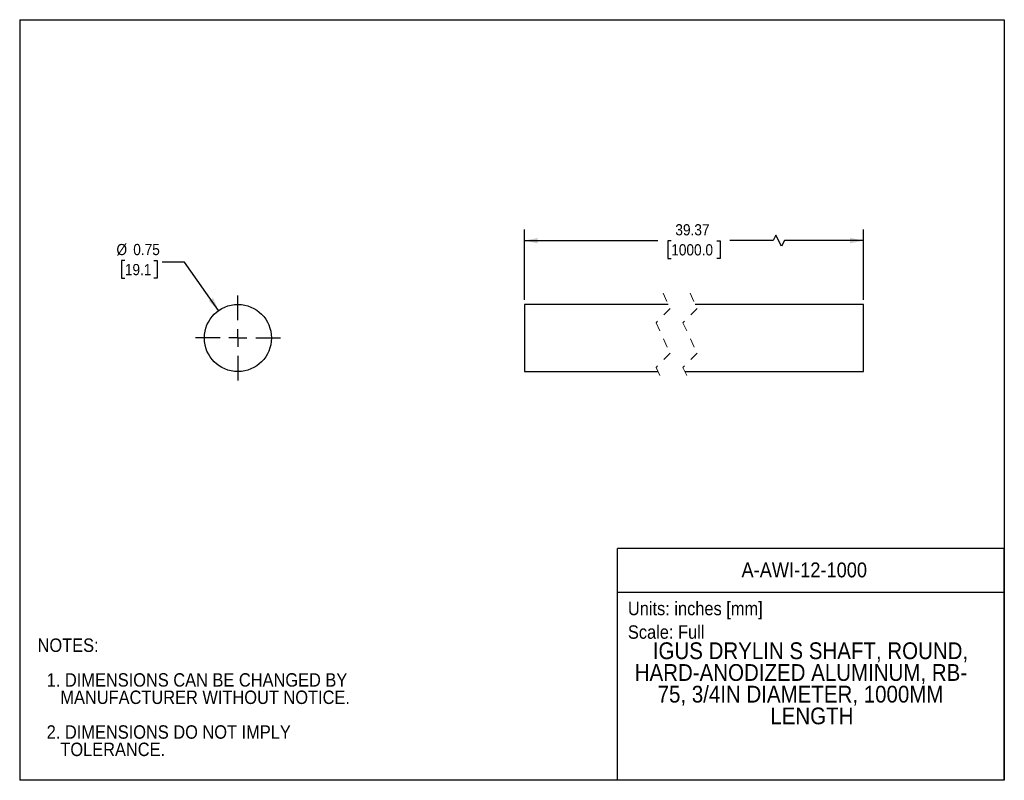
# Model space of a CAD drawing. Header units: inches. Extents: x 0 to 11, y 0 to 8.5.
import ezdxf
from ezdxf.enums import TextEntityAlignment as Align

# ---------------------------------------------------------------- set-up
doc = ezdxf.new("R2010")
doc.units = ezdxf.units.IN
doc.header["$MEASUREMENT"] = 0
for name, pattern in [('SLD-Center', [0.75, 0.6, -0.05, 0.05, -0.05]), ('SLD-Dashed', [0.075, 0.05, -0.025]), ('SLD-Solid', [0])]:
    doc.linetypes.add(name, pattern=pattern)
doc.layers.add('CENTER', color=40, linetype='SLD-Center')
doc.layers.add('SLD-DEFPOINTS', color=7, linetype='Continuous')
doc.layers.add('DIMENSIONS', color=140, linetype='SLD-Solid', lineweight=25)
doc.layers.add('TEXT', color=140, linetype='SLD-Solid', lineweight=25)
doc.styles.add('SLDTEXTSTYLE0', font='GOTHIC.TTF', dxfattribs={"width": 0.913})
doc.dimstyles.new('SLDDIMSTYLE0', dxfattribs={"dimtxt": 0.125, "dimasz": 0.15, "dimexe": 0, "dimexo": 0.0625, "dimgap": 0.03125, "dimtad": 0, "dimtih": 1, "dimtoh": 1, "dimrnd": 1e-09, "dimdsep": 46, "dimtxsty": 'SLDTEXTSTYLE0', "dimsah": 1, "dimcen": 0, "dimadec": 0, "dimazin": 2, "dimtfac": 1, "dimtofl": 0, "dimtmove": 0, "dimatfit": 3, "dimfxl": 0, "dimfrac": 2, "dimtolj": 1, "dimtzin": 12, "dimarcsym": 0})
doc.dimstyles.new('SLDDIMSTYLE1', dxfattribs={"dimtxt": 0.125, "dimasz": 0.15, "dimexe": 0, "dimexo": 0.0625, "dimgap": 0.03125, "dimtad": 0, "dimtih": 1, "dimtoh": 1, "dimrnd": 1e-09, "dimzin": 12, "dimdsep": 46, "dimtxsty": 'SLDTEXTSTYLE0', "dimsah": 1, "dimcen": 0.09, "dimadec": 0, "dimazin": 3, "dimtfac": 1, "dimtofl": 0, "dimtmove": 0, "dimatfit": 3, "dimfxl": 0, "dimfrac": 2, "dimtolj": 1, "dimtzin": 12, "dimarcsym": 0})

# ---------------------------------------------------------------- blocks, each defined once
blk = doc.blocks.new('Block1')
at = {"layer": 'TEXT'}
for p, q in [((11, 2.589), (6.679, 2.589)), ((6.679, 0), (6.679, 2.589)), ((11, 0), (11, 2.589)), ((6.679, 2.102), (11, 2.102)), ((11, 0), (6.679, 0))]:
    blk.add_line(p, q, dxfattribs=at)
at = {"layer": 'TEXT', "char_height": 0.15, "attachment_point": 1, "style": 'SLDTEXTSTYLE0'}
for s, insert in [('Units: inches [mm]', (6.795, 1.995)), ('Scale: Full', (6.795, 1.732))]:
    blk.add_mtext(s, dxfattribs=dict(at, insert=insert))
at = {"layer": 'TEXT', "color": 140, "style": 'SLDTEXTSTYLE0', "width": 0.913}
for tag, height, p in [('AUTOATTR0', 0.167, (8.064, 2.218)), ('AUTOATTR1_0', 0.188, (7.073, 1.298)), ('AUTOATTR1_1', 0.188, (6.871, 1.055)), ('AUTOATTR1_2', 0.188, (7.127, 0.813)), ('AUTOATTR1_3', 0.188, (8.386, 0.57))]:
    blk.add_attdef(tag, text='', height=height, dxfattribs=at).set_placement(p, align=Align.BOTTOM_LEFT)
blk = doc.blocks.new('SW_NOTE_0')
at = {"layer": 'TEXT', "color": 0, "char_height": 0.15, "attachment_point": 1, "style": 'SLDTEXTSTYLE0'}
for s, insert in [('NOTES:', (0, 0.192)), ('  1. DIMENSIONS CAN BE CHANGED BY     ', (0, -0.196)), ('     MANUFACTURER WITHOUT NOTICE.', (0, -0.39)), ('  2. DIMENSIONS DO NOT IMPLY ', (0, -0.778)), ('     TOLERANCE.', (0, -0.972))]:
    blk.add_mtext(s, dxfattribs=dict(at, insert=insert))
blk = doc.blocks.new('_D')
at = {"layer": 'DIMENSIONS'}
for p, q in [((1.175, 5.809), (1.137, 5.809)), ((1.137, 5.809), (1.137, 5.611)), ((1.498, 5.809), (1.537, 5.809)), ((1.537, 5.809), (1.537, 5.611)), ((1.843, 5.791), (1.593, 5.791)), ((2.222, 5.25), (1.843, 5.791)), ((1.137, 5.611), (1.175, 5.611)), ((1.537, 5.611), (1.498, 5.611))]:
    blk.add_line(p, q, dxfattribs=at)
blk.add_solid([(2.222, 5.25), (2.161, 5.39), (2.112, 5.356)], dxfattribs=at)
at = {"layer": 'DIMENSIONS', "char_height": 0.125, "attachment_point": 1, "style": 'SLDTEXTSTYLE0'}
for s, insert in [('%%c', (1.081, 5.994)), ('0.75', (1.269, 5.994)), ('19.1', (1.175, 5.77))]:
    blk.add_mtext(s, dxfattribs=dict(at, insert=insert))
blk = doc.blocks.new('SW_CENTERMARKSYMBOL_0')
at = {"layer": 'CENTER', "color": 0}
for p, q in [((0, 0.2), (0, 0.475)), ((-0.2, 0), (-0.475, 0)), ((0, 0), (-0.1, 0)), ((0, 0), (0, 0.1)), ((0, 0), (0, -0.1)), ((0, 0), (0.1, 0)), ((0.2, 0), (0.475, 0)), ((0, -0.2), (0, -0.475))]:
    blk.add_line(p, q, dxfattribs=at)
blk = doc.blocks.new('_D_1')
at = {"layer": 'DIMENSIONS'}
for p, q in [((5.638, 5.368), (5.638, 6.156)), ((8.449, 6.093), (8.418, 6.031)), ((8.512, 5.968), (8.449, 6.093)), ((9.428, 5.368), (9.428, 6.156)), ((5.638, 6.031), (7.131, 6.031)), ((7.279, 6.03), (7.241, 6.03)), ((7.241, 6.03), (7.241, 5.831)), ((7.787, 6.03), (7.825, 6.03)), ((7.825, 6.03), (7.825, 5.831)), ((8.418, 6.031), (7.934, 6.031)), ((8.543, 6.031), (8.512, 5.968)), ((9.428, 6.031), (8.543, 6.031)), ((7.241, 5.831), (7.279, 5.831)), ((7.825, 5.831), (7.787, 5.831))]:
    blk.add_line(p, q, dxfattribs=at)
for points in [[(5.638, 6.031), (5.788, 6.001), (5.788, 6.061)], [(9.428, 6.031), (9.278, 6.061), (9.278, 6.001)]]:
    blk.add_solid(points, dxfattribs=at)
at = {"layer": 'DIMENSIONS', "char_height": 0.125, "attachment_point": 1, "style": 'SLDTEXTSTYLE0'}
for s, insert in [('39.37', (7.325, 6.215)), ('1000.0', (7.279, 5.991))]:
    blk.add_mtext(s, dxfattribs=dict(at, insert=insert))

msp = doc.modelspace()

# ---------------------------------------------------------------- linework, layer by layer
at = {"color": 7, "linetype": 'SLD-Solid'}
for p, q in [((0, 8.5), (0, 0)), ((0, 8.5), (11, 8.5)), ((11, 8.5), (11, 0)), ((11, 0), (0, 0))]:
    msp.add_line(p, q, dxfattribs=at)
at = {"color": 7, "linetype": 'SLD-Dashed', "lineweight": 18}
for p, q in [((7.189, 5.443), (7.267, 5.272)), ((7.489, 5.443), (7.567, 5.272)), ((7.267, 5.272), (7.11, 5.114)), ((7.567, 5.272), (7.41, 5.114)), ((7.11, 5.114), (7.267, 4.772)), ((7.41, 5.114), (7.567, 4.772)), ((7.267, 4.772), (7.11, 4.614)), ((7.567, 4.772), (7.41, 4.614)), ((7.11, 4.614), (7.189, 4.443)), ((7.41, 4.614), (7.489, 4.443))]:
    msp.add_line(p, q, dxfattribs=at)
for p, q in [((7.246, 5.318), (5.638, 5.318)), ((5.638, 5.318), (5.638, 4.568)), ((9.428, 5.318), (7.546, 5.318)), ((9.428, 4.568), (9.428, 5.318)), ((5.638, 4.568), (7.131, 4.568)), ((7.431, 4.568), (9.428, 4.568))]:
    msp.add_line(p, q)
msp.add_circle((2.438, 4.943), 0.375)

# ---------------------------------------------------------------- block references
at = {"layer": 'CENTER'}
msp.add_blockref('SW_CENTERMARKSYMBOL_0', (2.438, 4.943), dxfattribs=at)
at = {"layer": 'SLD-DEFPOINTS'}
ref = msp.add_blockref('Block1', (0, 0), dxfattribs=at)
ref.add_attrib('AUTOATTR0', 'A-AWI-12-1000', dxfattribs={"layer": 'TEXT', "height": 0.16667, "style": 'SLDTEXTSTYLE0', "width": 0.913}).set_placement((8.064, 2.218), align=Align.BOTTOM_LEFT)
ref.add_attrib('AUTOATTR1_0', 'IGUS DRYLIN S SHAFT, ROUND, ', dxfattribs={"layer": 'TEXT', "height": 0.1875, "style": 'SLDTEXTSTYLE0', "width": 0.913}).set_placement((7.073, 1.298), align=Align.BOTTOM_LEFT)
ref.add_attrib('AUTOATTR1_1', 'HARD-ANODIZED ALUMINUM, RB-', dxfattribs={"layer": 'TEXT', "height": 0.1875, "style": 'SLDTEXTSTYLE0', "width": 0.913}).set_placement((6.871, 1.055), align=Align.BOTTOM_LEFT)
ref.add_attrib('AUTOATTR1_2', '75, 3/4IN DIAMETER, 1000MM ', dxfattribs={"layer": 'TEXT', "height": 0.1875, "style": 'SLDTEXTSTYLE0', "width": 0.913}).set_placement((7.127, 0.813), align=Align.BOTTOM_LEFT)
ref.add_attrib('AUTOATTR1_3', 'LENGTH', dxfattribs={"layer": 'TEXT', "height": 0.1875, "style": 'SLDTEXTSTYLE0', "width": 0.913}).set_placement((8.386, 0.57), align=Align.BOTTOM_LEFT)
at = {"layer": 'TEXT'}
msp.add_blockref('SW_NOTE_0', (0.2, 1.393), dxfattribs=at)

# ---------------------------------------------------------------- dimensions: what is measured, and where the dimension line sits
at = {"layer": 'DIMENSIONS'}
dim = msp.add_linear_dim(base=(5.638, 6.031), p1=(9.428, 5.318), p2=(5.638, 5.318), text='39.37', dimstyle='SLDDIMSTYLE1', dxfattribs=at)
dim.commit()
dim.dimension.update_dxf_attribs({"geometry": '_D_1', "text_midpoint": (7.533, 6.031), "dimtype": 160})
dim = msp.add_diameter_dim_2p(p1=(2.653, 4.636), p2=(2.222, 5.25), dimstyle='SLDDIMSTYLE0', dxfattribs=at)
dim.commit()
dim.dimension.update_dxf_attribs({"geometry": '_D', "text_midpoint": (1.337, 5.791), "dimtype": 163})

doc.saveas('drawing.dxf')
